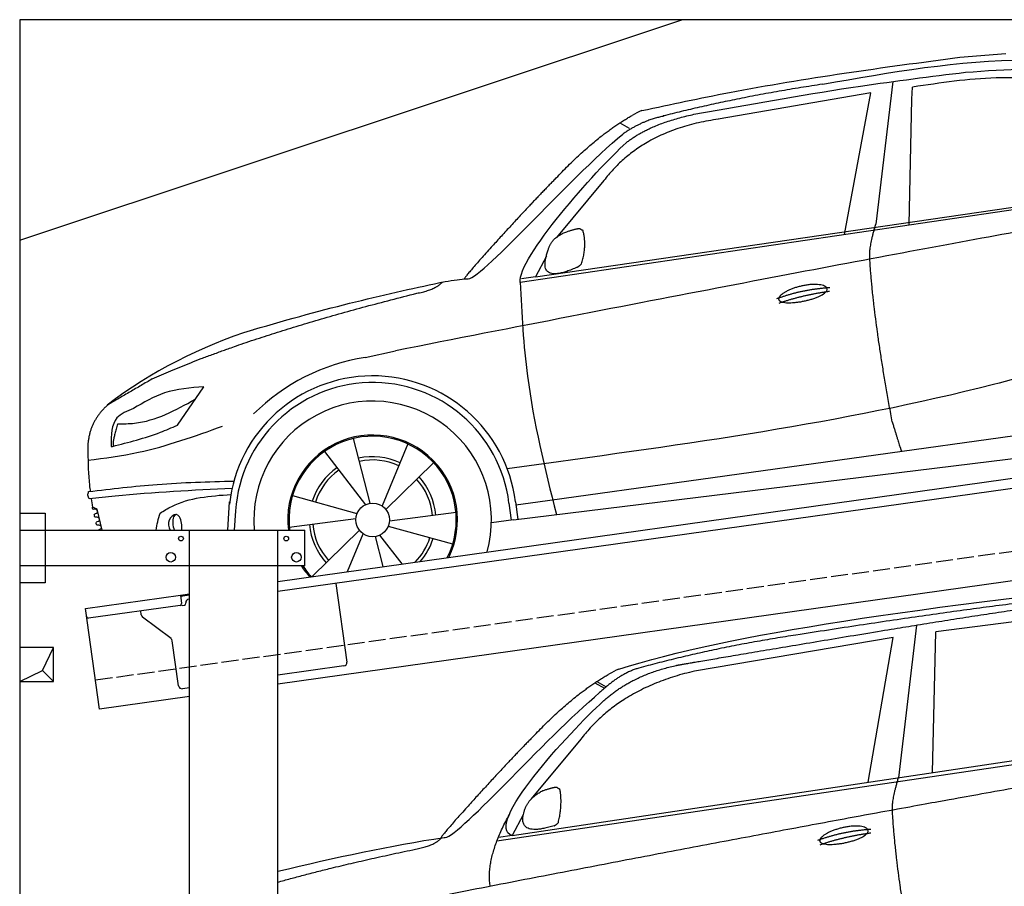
# Model space of a CAD drawing. Extents: x 0 to 5800, y -175 to 4550.
# Tile 2 of 3: x 0 to 2900, y 1997 to 4550. Entities that reach past the tile are written whole.
import ezdxf

# ---------------------------------------------------------------- set-up
doc = ezdxf.new("R2010")
doc.units = 0
doc.header["$LTSCALE"] = 10
doc.header["$MEASUREMENT"] = 0
doc.linetypes.add('GEN3', pattern=[6.25, 5, -1.25])
doc.layers.get('0').update_dxf_attribs({"linetype": 'CONTINUOUS'})
for name, color, linetype in [('3', 6, 'GEN3'), ('BREAKTHROUGH', 1, 'CONTINUOUS'), ('CAR', 1, 'CONTINUOUS')]:
    doc.layers.add(name, color=color, linetype=linetype)
doc.layers.add('AM_0', color=7, linetype='CONTINUOUS', lineweight=30)

# ---------------------------------------------------------------- blocks, each defined once
blk = doc.blocks.new('car_150')
at = {"layer": 'CAR'}
for p, q in [((12096.6, 1708.3), (11989, 1268.4)), ((12090.6, 1271.1), (12150.5, 1682.1)), ((12852.3, 1684.4), (12150.5, 1682.1)), ((11135.2, 1654.5), (11161.3, 1635)), ((11141, 1657.4), (11166.4, 1638.4)), ((12024, 1680.6), (11430.7, 1652.9)), ((11899, 1265.9), (12024, 1680.6)), ((11073.9, 1494.7), (10907.2, 1337.8)), ((10792.4, 1227), (12873.3, 1279.9)), ((10878.7, 1293.9), (10839.1, 1237.2)), ((10839.1, 1237.2), (12874.8, 1292.4)), ((10839.1, 1237.2), (10797.9, 1237.1))]:
    blk.add_line(p, q, dxfattribs=at)
blk.add_arc((11252.1, 1516.2), 174.5, 103.8736, 114.54, dxfattribs=at)
for points, degree in [([(11210.2, 1685.6), (11542.9, 1749.4), (12105.1, 1762), (12930.5, 1747.4)], 3), ([(11740.1, 1722.1), (11497.4, 1715.5), (11268.8, 1681.6)], 2), ([(12704.3, 1733.1), (12355.7, 1743.2), (11740.1, 1722.1)], 2), ([(10930.4, 1515.2), (11065.6, 1627.8), (11179.6, 1674.9)], 2), ([(11268.8, 1681.6), (11213.7, 1673.9), (11145.7, 1624)], 2), ([(11152.7, 1597.4), (11243.5, 1663), (11380.1, 1676.4)], 2), ([(11430.7, 1652.9), (11206.1, 1629.9), (11073.9, 1494.7)], 2), ([(10638.9, 1256.3), (10666.6, 1238), (10970.1, 1510.3), (11145.7, 1624)], 3), ([(10839.1, 1237.2), (10755.1, 1275), (11042.6, 1519.1), (11152.7, 1597.4)], 3), ([(10930.4, 1515.2), (10850.9, 1452.6), (10750.8, 1366.4), (10624.3, 1257.8), (10630.3, 1256.1)], 4), ([(10944.6, 1357.7), (10973.1, 1364.2), (10986, 1363.3)], 2), ([(10986, 1363.3), (10992.2, 1357.4), (10994.7, 1357.3)], 2), ([(10886.5, 1311.8), (10902.2, 1342.5), (10944.6, 1357.7)], 2), ([(10978.5, 1259), (10998.5, 1312.5), (10994.7, 1357.3)], 2), ([(10965.2, 1251), (10843.5, 1229), (10886.5, 1311.8)], 2), ([(10756.8, 1096.7), (10752.3, 1180.2), (10838, 1299.8)], 2), ([(10140.7, 1216.8), (10314.3, 1236.6), (10479.5, 1251.5), (10638.9, 1256.3)], 3), ([(10551.6, 1232.1), (10606.6, 1235.5), (10630, 1255)], 2), ([(10965.2, 1251), (10971.1, 1252.9), (10978.5, 1259)], 2), ([(11959.5, 1175.6), (11961.8, 1206.7), (11989, 1268.4)], 2), ([(10136.8, 1184.9), (10312.9, 1212.3), (10551.6, 1232.1)], 2), ([(12866.3, 1222.8), (11949.2, 1183.9), (10404.4, 1071.4)], 2), ([(11966.3, 684.4), (11947.2, 997.3), (11959.5, 1175.6)], 2), ([(11730.9, 1114.3), (11806, 1132.5), (11889.6, 1128.1)], 2), ([(11736.2, 1100.5), (11810, 1116.4), (11887.9, 1117)], 2)]:
    blk.add_open_spline(points, degree=degree, dxfattribs=at)
for points, degree, knots in [([(11380.1, 1676.4), (11407, 1677.9), (11545.9, 1684.7), (12131.3, 1711.8), (12584.9, 1726.7), (12852.7, 1717.4), (12926.2, 1712.9)], 4, [0.0821318, 0.0821318, 0.0821318, 0.0821318, 0.0821318, 0.258851, 0.508851, 0.6086078, 0.6086078, 0.6086078, 0.6086078, 0.6086078]), ([(11736, 1111.2), (11735, 1119.4), (11755.7, 1136.1), (11838.1, 1157.7), (11931.6, 1126.3), (11845.9, 1093.1), (11761.1, 1092.3), (11737, 1103), (11736, 1111.2)], 5, [0, 0, 0, 0, 0, 0, 0.300106, 0.500106, 0.700106, 1, 1, 1, 1, 1, 1])]:
    blk.add_open_spline(points, degree=degree, knots=knots, dxfattribs=at)
blk = doc.blocks.new('car_150_')
at = {"layer": 'CAR'}
for p, q in [((6993.7, 5277.2), (7129.2, 5288.8)), ((6796.4, 5203.8), (6750.1, 4783)), ((6731.9, 5170.4), (6283.3, 5089.2)), ((6657.9, 4752.4), (6731.9, 5170.4)), ((6853.7, 5152.6), (6855.4, 5188)), ((6848, 4782.8), (6853.7, 5152.6)), ((5993.7, 5075.5), (6021.3, 5060)), ((5703.5, 4603.8), (7806, 4931.3)), ((5748.6, 4619.9), (7887.1, 4949.3)), ((5948.1, 4905.6), (5809.7, 4736.5)), ((5780.5, 4681.2), (5748.6, 4619.9)), ((5748.6, 4619.9), (5707.7, 4614.5)), ((5249.2, 4379.1), (5338.8, 4399.4)), ((4697.5, 4174.8), (4774.2, 4288.5)), ((7646, 4233.7), (5761.2, 3956.2)), ((5689.3, 3904.2), (7721.3, 4169.7)), ((5267.2, 3949.5), (5216.9, 4139.6)), ((5377, 4125.1), (5302.6, 3941.6)), ((5131.5, 4101.3), (5253.2, 3945.1)), ((5313.4, 3931.7), (5452.9, 4070.3)), ((5734.4, 4063.7), (5670.2, 4054.4)), ((4848.5, 3866.9), (4853.3, 3950.1)), ((5228.7, 3918.3), (5038.9, 3969.8)), ((5676.1, 3953), (5682.6, 3903)), ((5695.3, 3956.7), (5702.3, 3904.6)), ((5761.2, 3956.2), (5696.7, 3946.7)), ((4463, 3925.5), (4449.3, 3931.7)), ((4478.1, 3864), (4463, 3925.5)), ((4871, 3924.2), (4867.7, 3867.1)), ((5520.5, 3924.4), (5324.3, 3897.1)), ((5029.4, 3876.7), (5225.5, 3904)), ((5689.3, 3904.2), (5624.9, 3894.7)), ((5693.6, 3903), (5693.4, 3904.4)), ((5236.4, 3869.4), (5098.3, 3732.1)), ((5201.8, 3747.5), (5247.2, 3859.5)), ((5321.2, 3882.8), (5511, 3831.3)), ((5282.7, 3851.6), (5306.1, 3763)), ((5362.6, 3771.4), (5296.6, 3856))]:
    blk.add_line(p, q, dxfattribs=at)
blk.add_circle((5274.9, 3900.5), 49.6, dxfattribs=at)
for centre, radius, start, end in [((6122, 4949.8), 174.5, 111.2882, 121.9546), ((5356.2, 3104.6), 1422.1, 107.8766, 127.519), ((5347.7, 3787.7), 599.5, 99.4563, 135.2463), ((5274.9, 3900.5), 424.2, 7.6054, 174.1435), ((5274.9, 3900.5), 404.6, 7.4461, 176.652), ((5274.9, 3900.5), 350, 344.7595, 185.4081), ((5274.9, 3900.5), 250, 334.2204, 187.3999), ((5274.9, 3900.5), 246.4, 333.6424, 187.5031), ((5274.9, 3900.5), 186.2, 64.7762, 103.2667), ((5274.9, 3900.5), 176.5, 64.6018, 103.1816), ((5274.9, 3900.5), 186.2, 124.7762, 163.2667), ((5274.9, 3900.5), 176.5, 124.6018, 163.1816), ((5274.9, 3900.5), 176.5, 4.6018, 43.1816), ((5274.9, 3900.5), 186.2, 4.7762, 43.2667), ((5274.9, 3900.5), 176.5, 184.6018, 223.1816), ((5274.9, 3900.5), 186.2, 184.7762, 223.2667), ((5274.9, 3900.5), 176.5, 315.6124, 343.1816), ((5274.9, 3900.5), 186.2, 319.3932, 343.2667), ((5274.9, 3900.5), 250, 213.2019, 222.6786), ((5274.9, 3900.5), 246.4, 213.7482, 223.2566), ((5274.9, 3900.5), 350, 217.4387, 217.626)]:
    blk.add_arc(centre, radius, start, end, dxfattribs=at)
for centre, major_axis, ratio, start_param, end_param in [((4699.7, 3882.5), (4.4, -29.4), 0.870747, 3.078863, 5.190641), ((4699.8, 3882.5), (-4.4, 29.6), 0.439627, 4.05108, 8.39242), ((4699.7, 3882.6), (4.4, -29.5), 0.784824, 3.019947, 3.143719)]:
    blk.add_ellipse(centre, major_axis=major_axis, ratio=ratio, start_param=start_param, end_param=end_param, dxfattribs=at)
for points in [[(6058.7, 5112.4), (6315.6, 5167.8), (6993.6, 5277.2)], [(6590.3, 5194.3), (7191.5, 5270.3), (7389.2, 5264.7)], [(7010.2, 5233), (7365.4, 5231.9), (7863.2, 4999)], [(6252.1, 5110.1), (6701.9, 5189.7), (7011, 5233.1)], [(7280.4, 5213.4), (7100.8, 5216.9), (6855.4, 5188)], [(5483, 4604.3), (5518.2, 4610.1), (5547.5, 4613)], [(5703.5, 4603.8), (5727.7, 4327.2), (5815.9, 3920.7)], [(7654.8, 4478.5), (7099.9, 4313.4), (5734.4, 4063.7)], [(4774.2, 4288.5), (4659.3, 4269.8), (4567.9, 4222.9)], [(4521.8, 4177.7), (4571.6, 4179.9), (4749.3, 4251.6)], [(4567.9, 4222.9), (4519.6, 4194.8), (4502.9, 4113.4)], [(4435.2, 4069.4), (4583.3, 4094.2), (4831, 4173.4)], [(4506.8, 4110.9), (4647.6, 4153.7), (4697.5, 4174.8)], [(4502.9, 4113.4), (4503.1, 4110.8), (4506.8, 4110.9)], [(4437.7, 3977.1), (4639.7, 4000.1), (4865.6, 4011.8)], [(4439.9, 3955.5), (4435.9, 3967.1), (4437.7, 3977.1)], [(4860.2, 3989.6), (4515.7, 3964.4), (4439.9, 3955.5)], [(4648.5, 3915.5), (4682.8, 3935.6), (4856.8, 3972.2)], [(4452, 3925), (4450.8, 3925.8), (4449.5, 3930), (4449.3, 3931.7)], [(4455.1, 3908.2), (4458.1, 3913), (4464.2, 3915.7), (4462.2, 3923.2), (4452, 3925)], [(4457.8, 3901.6), (4456.6, 3902.4), (4455.3, 3906.6), (4455.1, 3908.2)], [(4461, 3884.9), (4463.9, 3889.5), (4470, 3892.3), (4467.9, 3899.7), (4457.8, 3901.6)], [(4463.7, 3878.2), (4462.5, 3879), (4461.2, 3883.2), (4461, 3884.9)]]:
    blk.add_spline(points, degree=3, dxfattribs=at)
for points, degree in [([(6590.3, 5194.3), (6342.2, 5155.3), (6121.6, 5097.1)], 2), ([(6013, 5017.6), (6096.2, 5083.6), (6251.3, 5110.3)], 2), ([(5803.2, 4907.4), (5922.7, 5036.5), (6029.7, 5097.9)], 2), ([(6284.4, 5088.8), (6061.8, 5056.7), (5948.1, 4905.6)], 2), ([(6123.2, 5096.2), (6065.8, 5086.5), (6002.6, 5043)], 2), ([(5547.5, 4613), (5577.3, 4598.4), (5843.2, 4907.6), (6002.6, 5043)], 3), ([(5703.8, 4603.3), (5695, 4674.1), (5922.8, 4934.4), (6013, 5017.6)], 3), ([(5803.2, 4907.4), (5732.5, 4835), (5644.3, 4736.7), (5532.9, 4612.6), (5539.4, 4612.3)], 4), ([(7979.4, 4899), (7725, 4888.3), (5338.8, 4399.4)], 2), ([(5837.6, 4753), (5865, 4763.1), (5877.9, 4763.9)], 2), ([(5877.9, 4763.9), (5884.9, 4758.8), (5887.3, 4759.1)], 2), ([(5883.9, 4659.5), (5901.1, 4713.7), (5887.3, 4759.1)], 2), ([(6732.8, 4687.3), (6731.1, 4718.4), (6750.1, 4783)], 2), ([(5785.9, 4700), (5794.1, 4735.6), (5837.6, 4753)], 2), ([(5871.8, 4649.8), (5747.2, 4591.7), (5785.9, 4700)], 2), ([(6803, 4201), (6743.7, 4508.9), (6732.8, 4687.3)], 2), ([(5871.8, 4649.8), (5877.4, 4652.5), (5883.9, 4659.5)], 2), ([(4919.6, 4458.1), (5131.9, 4523.6), (5319.2, 4569), (5483, 4604.3)], 3), ([(5399.6, 4569.1), (5453.7, 4579.5), (5474.4, 4601.9)], 2), ([(6460.2, 4561.7), (6532.3, 4589.4), (6615.8, 4595.9)], 2), ([(6467.2, 4548.7), (6538.3, 4574), (6615.5, 4584.7)], 2), ([(4622.5, 4310.5), (4903.3, 4440.5), (5399.6, 4569.1)], 2), ([(4622.5, 4310.5), (4492.9, 4233.7)], 1), ([(4492.9, 4233.7), (4430.6, 4178.8), (4434.3, 4093)], 2), ([(4521.8, 4177.7), (4507.9, 4132), (4508.6, 4113.8)], 2), ([(6803, 4201), (6822.6, 4138.3), (6831.4, 4112.8)], 2), ([(4508.6, 4113.8), (4511.9, 4114.1), (4510.2, 4111.7)], 2), ([(4445.5, 3956.2), (4446.7, 3948), (4448, 3939.9), (4449.3, 3931.7)], 3), ([(4637.5, 3865.3), (4639.1, 3881.6), (4643.8, 3898.6), (4648.5, 3915.5)], 3)]:
    blk.add_open_spline(points, degree=degree, dxfattribs=at)
for points, degree, knots in [([(6465.7, 4559.3), (6463.6, 4567.3), (6482, 4586.6), (6560.8, 4618.6), (6657.6, 4599.5), (6576.9, 4555.6), (6492.9, 4543.8), (6467.7, 4551.3), (6465.7, 4559.3)], 5, [0, 0, 0, 0, 0, 0, 0.300106, 0.500106, 0.700106, 1, 1, 1, 1, 1, 1]), ([(4434.3, 4093), (4435.5, 4060.6), (4436.9, 4022.1), (4441.6, 3983.8), (4442.4, 3977.7)], 3, [0, 0, 0, 0, 97.108013, 115.616313, 115.616313, 115.616313, 115.616313]), ([(4467.9, 3864), (4468.3, 3864.8), (4470.3, 3867.4), (4478.3, 3867.4), (4474, 3879.3), (4467.4, 3878.6), (4463.7, 3878.2)], 3, [2.682731, 2.682731, 2.682731, 2.682731, 5.656821, 12.3267, 20.012637, 30.346325, 30.346325, 30.346325, 30.346325])]:
    blk.add_open_spline(points, degree=degree, knots=knots, dxfattribs=at)

msp = doc.modelspace()

# ---------------------------------------------------------------- linework, layer by layer
for p, q in [((5300, 4550), (0, 4550)), ((0, 4550), (0, 0)), ((0, 3900), (1950, 4550)), ((760, 2895.2), (3238.8, 3243.6)), ((3246, 3214.3), (760, 2864.9)), ((0, 3096.2), (75, 3096.2)), ((75, 3096.2), (75, 2891.2)), ((0, 3046.2), (840, 3046.2)), ((500, 1676.2), (500, 3046.2)), ((760, 6.2), (760, 3046.2)), ((840, 2941.2), (840, 3046.2)), ((3464.7, 2972.4), (760, 2592.2)), ((840, 2941.2), (0, 2941.2)), ((75, 2891.2), (0, 2891.2)), ((930.7, 2888.9), (963.3, 2657.2)), ((193.8, 2815.6), (473.5, 2854.9)), ((473.5, 2854.9), (500, 2858.6)), ((473.5, 2854.9), (477, 2830.2)), ((500, 2854.6), (474.1, 2851)), ((497.9, 2843.2), (500, 2843.5)), ((235.5, 2518.5), (193.8, 2815.6)), ((472.7, 2824.5), (202.9, 2786.6)), ((480.3, 2824.6), (485.3, 2825.3)), ((489.5, 2830.9), (489.4, 2831.9)), ((358, 2796.4), (356.4, 2808.2)), ((445.7, 2726.7), (361.9, 2789.8)), ((468.2, 2587.6), (449.5, 2720.1)), ((954.8, 2645.9), (760, 2618.5)), ((500, 2581.9), (479.5, 2579.1)), ((500, 2555.7), (235.5, 2518.5))]:
    msp.add_line(p, q)
for centre, radius in [((475, 3021.2), 7), ((785, 3021.2), 7), ((445, 2966.2), 14), ((815, 2966.2), 14)]:
    msp.add_circle(centre, radius)
for centre, radius, start, end in [((499.3, 2833.3), 10, 98, 188), ((472, 2829.5), 5, 278, 8), ((479.6, 2829.5), 5, 221.2367, 278), ((484.6, 2830.2), 5, 278, 8), ((202.2, 2791.5), 5, 188, 278), ((367.9, 2797.8), 10, 188, 233), ((439.6, 2718.7), 10, 8, 53), ((953.4, 2655.8), 10, 278, 8), ((478.1, 2589), 10, 188, 278)]:
    msp.add_arc(centre, radius, start, end)
at = {"layer": '3'}
msp.add_line((223.4, 2604.7), (5230.8, 3308.4), dxfattribs=at)
at = {"layer": 'BREAKTHROUGH'}
for p, q in [((67.4, 2633), (100, 2700)), ((0, 2600), (67.4, 2633)), ((67.2, 2632.8), (100, 2600))]:
    msp.add_line(p, q, dxfattribs=at)
msp.add_lwpolyline([(100, 2700), (0, 2700), (0, 2600), (100, 2600)], close=True, dxfattribs=at)

# ---------------------------------------------------------------- block references
at = {"layer": 'AM_0', "rotation": 359.5505213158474}
msp.add_blockref('car_150_', (-4265.8, -782.6), dxfattribs=at)
at = {"layer": 'CAR', "color": 2, "rotation": 6.973897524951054}
msp.add_blockref('car_150', (-9157.9, -397.9), dxfattribs=at)

doc.saveas('drawing.dxf')
